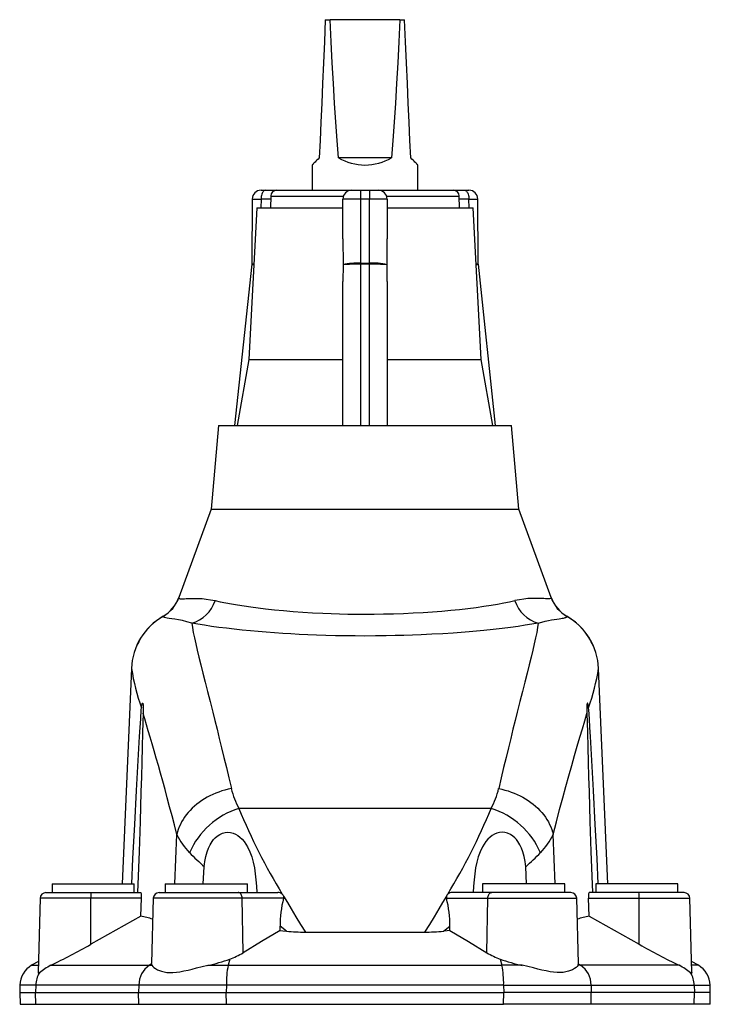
# Model space of a CAD drawing. Extents: x -58 to 971, y -198 to 1257.
# Tile 4 of 6: x 75 to 310, y 922 to 1257. Entities that reach past the tile are written whole.
import ezdxf

# ---------------------------------------------------------------- set-up
doc = ezdxf.new("R2010")
doc.units = 0
doc.layers.get('0').update_dxf_attribs({"linetype": 'CONTINUOUS'})

msp = doc.modelspace()

# ---------------------------------------------------------------- linework, layer by layer
at = {"color": 7, "linetype": 'CONTINUOUS'}
for p, q in [((178.81, 1257.05), (180.41, 1257.05)), ((204.22, 1257.05), (180.41, 1257.05)), ((204.22, 1257.05), (205.81, 1257.05)), ((201.38, 1210.05), (183.25, 1210.05)), ((174.31, 1207.6), (174.31, 1199)), ((210.31, 1199), (210.31, 1207.6)), ((156.93, 1199), (158.43, 1199)), ((158.43, 1199), (162.26, 1199)), ((160.26, 1197.05), (160.16, 1193)), ((162.26, 1199), (187.81, 1199)), ((187.81, 1199), (190.81, 1199)), ((190.81, 1199), (193.81, 1199)), ((193.81, 1199), (196.81, 1199)), ((196.81, 1199), (222.37, 1199)), ((222.37, 1199), (226.2, 1199)), ((224.47, 1193), (224.36, 1197.05)), ((226.2, 1199), (227.7, 1199)), ((155.46, 1193), (152.76, 1141.37)), ((153.93, 1196.02), (153.77, 1174.09)), ((155.46, 1193), (184.81, 1193)), ((184.81, 1182.43), (184.81, 1196)), ((199.81, 1196), (199.81, 1182.43)), ((199.81, 1193), (229.16, 1193)), ((231.87, 1141.37), (229.16, 1193)), ((230.86, 1174.09), (230.7, 1196.02)), ((184.81, 1182.43), (184.83, 1173.64)), ((199.8, 1173.64), (199.81, 1182.43)), ((153.75, 1173.8), (147.92, 1119)), ((184.83, 1173.62), (184.81, 1167.91)), ((184.83, 1173.62), (184.83, 1173.64)), ((199.8, 1173.64), (199.8, 1173.62)), ((199.81, 1167.91), (199.8, 1173.62)), ((236.71, 1119), (230.88, 1173.8)), ((184.81, 1119), (184.81, 1167.91)), ((199.81, 1167.91), (199.81, 1119)), ((152.76, 1141.37), (148.81, 1119)), ((152.76, 1141.37), (184.81, 1141.37)), ((199.81, 1141.37), (231.87, 1141.37)), ((235.81, 1119), (231.87, 1141.37)), ((142.41, 1119), (139.92, 1090.45)), ((142.41, 1119), (242.21, 1119)), ((244.71, 1090.45), (242.21, 1119)), ((139.92, 1090.45), (128.98, 1060.39)), ((139.92, 1090.45), (244.71, 1090.45)), ((255.65, 1060.39), (244.71, 1090.45)), ((112.84, 1036.3), (109.64, 963)), ((274.99, 963), (271.79, 1036.3)), ((137.3, 963), (137.64, 968.79)), ((247.32, 963), (246.99, 968.79)), ((85.81, 963), (85.81, 960)), ((85.81, 963), (113.81, 963)), ((113.81, 960), (113.81, 963)), ((124.31, 963), (124.31, 960)), ((124.31, 963), (152.31, 963)), ((152.31, 960), (152.31, 963)), ((232.31, 963), (232.31, 960)), ((260.31, 963), (232.31, 963)), ((260.31, 960), (260.31, 963)), ((270.81, 963), (270.81, 960)), ((298.81, 963), (270.81, 963)), ((298.81, 960), (298.81, 963)), ((83.76, 960), (99.11, 960)), ((99.11, 960), (116.06, 960)), ((122.26, 960), (149.16, 960)), ((149.16, 960), (162.6, 960)), ((235.47, 960), (222.03, 960)), ((262.37, 960), (235.47, 960)), ((285.51, 960), (268.57, 960)), ((300.87, 960), (285.51, 960)), ((81.76, 958.05), (81.1, 932.76)), ((116.01, 951.99), (116.25, 958.05)), ((120.26, 958.05), (119.68, 935.82)), ((264.95, 935.82), (264.36, 958.05)), ((268.62, 951.99), (268.38, 958.05)), ((303.53, 932.76), (302.86, 958.05)), ((116.01, 951.99), (99.01, 942.39)), ((268.62, 951.99), (285.62, 942.39)), ((163.41, 947.14), (163.41, 948.51)), ((221.21, 947.14), (221.21, 948.51)), ((172.02, 946.53), (212.6, 946.53)), ((81.2, 936.58), (78.88, 935.24)), ((119.68, 935.72), (119.69, 935.82)), ((264.95, 935.72), (264.94, 935.82)), ((305.75, 935.24), (303.43, 936.58)), ((74.88, 928.52), (74.81, 926)), ((309.81, 926), (309.75, 928.52)), ((74.81, 926), (74.92, 921.97)), ((74.81, 926), (80.21, 926)), ((80.21, 926), (115.29, 926)), ((115.29, 926), (145.12, 926)), ((145.12, 926), (239.5, 926)), ((269.33, 926), (239.5, 926)), ((304.42, 926), (269.33, 926)), ((309.81, 926), (304.42, 926)), ((309.71, 921.97), (309.81, 926))]:
    msp.add_line(p, q, dxfattribs=at)
at = {"color": 8, "linetype": 'CONTINUOUS'}
for p, q in [((160.26, 1197.05), (185, 1197.05)), ((190.81, 1199), (190.81, 1196.03)), ((193.81, 1199), (193.81, 1196.03)), ((199.62, 1197.05), (224.36, 1197.05)), ((156.93, 1196), (156.91, 1193)), ((160.24, 1196), (156.93, 1196)), ((190.81, 1196.03), (190.81, 1174.17)), ((193.81, 1196.03), (190.81, 1196.03)), ((193.81, 1174.17), (193.81, 1196.03)), ((227.7, 1196), (224.39, 1196)), ((227.72, 1193), (227.7, 1196)), ((190.81, 1174.17), (190.81, 1173.83)), ((190.81, 1174.17), (193.81, 1174.17)), ((190.81, 1173.83), (190.81, 1119)), ((193.81, 1173.83), (190.81, 1173.83)), ((193.81, 1174.17), (193.81, 1173.83)), ((193.81, 1119), (193.81, 1173.83)), ((123.64, 1054), (123.63, 1054.02)), ((235.19, 988.59), (149.43, 988.59)), ((127.65, 963), (128.3, 979.76)), ((256.98, 963), (256.32, 979.76)), ((99.03, 958.05), (81.76, 958.05)), ((99.01, 942.39), (99.03, 958.05)), ((116.25, 958.05), (99.03, 958.05)), ((150.51, 958.05), (120.26, 958.05)), ((150.84, 939.51), (150.51, 958.05)), ((164.59, 958.05), (150.51, 958.05)), ((220.04, 958.05), (234.12, 958.05)), ((233.79, 939.51), (234.12, 958.05)), ((234.12, 958.05), (264.36, 958.05)), ((268.38, 958.05), (285.6, 958.05)), ((285.6, 958.05), (302.86, 958.05)), ((285.62, 942.39), (285.6, 958.05)), ((165.64, 946.87), (163.41, 948.51)), ((218.98, 946.87), (221.21, 948.51)), ((78.88, 935.24), (81.17, 935.24)), ((85.37, 935.24), (118.94, 935.24)), ((119.68, 935.72), (118.94, 935.24)), ((118.94, 935.24), (119.83, 935.24)), ((138.88, 935.24), (145.74, 935.24)), ((146.29, 937.34), (145.74, 935.24)), ((145.74, 935.24), (238.89, 935.24)), ((238.34, 937.34), (238.89, 935.24)), ((245.75, 935.24), (238.89, 935.24)), ((265.69, 935.24), (264.8, 935.24)), ((264.95, 935.72), (265.69, 935.24)), ((299.25, 935.24), (265.69, 935.24)), ((305.75, 935.24), (303.46, 935.24)), ((80.27, 928.52), (74.88, 928.52)), ((80.27, 928.52), (80.21, 926)), ((115.35, 928.52), (80.27, 928.52)), ((115.35, 928.52), (115.29, 926)), ((145.13, 928.52), (115.35, 928.52)), ((145.13, 928.52), (145.12, 926)), ((239.49, 928.52), (145.13, 928.52)), ((239.49, 928.52), (239.5, 926)), ((239.49, 928.52), (269.27, 928.52)), ((269.27, 928.52), (269.33, 926)), ((269.27, 928.52), (304.35, 928.52)), ((304.35, 928.52), (304.42, 926)), ((304.35, 928.52), (309.75, 928.52)), ((80.31, 921.97), (80.21, 926)), ((115.39, 921.97), (115.29, 926)), ((145.14, 921.97), (145.12, 926)), ((239.49, 921.97), (239.5, 926)), ((269.24, 921.97), (269.33, 926)), ((304.32, 921.97), (304.42, 926)), ((74.92, 921.97), (80.31, 921.97)), ((80.31, 921.97), (115.39, 921.97)), ((115.39, 921.97), (145.14, 921.97)), ((145.14, 921.97), (239.49, 921.97)), ((269.24, 921.97), (239.49, 921.97)), ((304.32, 921.97), (269.24, 921.97)), ((309.71, 921.97), (304.32, 921.97))]:
    msp.add_line(p, q, dxfattribs=at)
at = {"color": 7, "linetype": 'CONTINUOUS', "flags": 128}
for points in [[(178.81, 1257.05), (178.49, 1249.57), (178.17, 1242.34), (177.87, 1235.36), (177.57, 1228.63), (177.29, 1222.17), (177.02, 1215.97), (176.76, 1210.05)], [(183.25, 1210.05), (182.82, 1215.97), (182.4, 1222.17), (181.98, 1228.63), (181.58, 1235.36), (181.18, 1242.34), (180.79, 1249.57), (180.41, 1257.05)], [(204.22, 1257.05), (203.84, 1249.57), (203.45, 1242.34), (203.05, 1235.36), (202.64, 1228.63), (202.23, 1222.17), (201.81, 1215.97), (201.38, 1210.05)], [(207.87, 1210.05), (207.61, 1215.97), (207.34, 1222.17), (207.05, 1228.63), (206.76, 1235.36), (206.46, 1242.34), (206.14, 1249.57), (205.81, 1257.05)], [(176.76, 1210.05), (176.35, 1209.63), (175.97, 1209.25), (175.62, 1208.91), (175.32, 1208.61), (175.05, 1208.34), (174.83, 1208.12), (174.64, 1207.93), (174.5, 1207.79), (174.4, 1207.69), (174.33, 1207.62), (174.31, 1207.6)], [(210.31, 1207.6), (210.29, 1207.62), (210.23, 1207.69), (210.13, 1207.79), (209.98, 1207.93), (209.8, 1208.12), (209.57, 1208.34), (209.31, 1208.61), (209, 1208.91), (208.66, 1209.25), (208.28, 1209.63), (207.87, 1210.05)], [(153.76, 1174.09), (153.75, 1173.81), (153.75, 1173.8)], [(230.88, 1173.8), (230.87, 1173.88), (230.87, 1174.09)], [(112.93, 963), (113.36, 971.6), (113.96, 983.18), (114.57, 994.75), (114.9, 1000.88), (115.24, 1007), (115.6, 1013.09), (115.79, 1016.13), (115.98, 1019.16), (116.19, 1022.15), (116.24, 1022.88)], [(116.24, 1022.88), (116.28, 1023.25), (116.33, 1023.61), (116.39, 1023.91), (116.45, 1024.17), (116.51, 1024.33), (116.57, 1024.43), (116.66, 1024.47), (116.72, 1024.39), (116.76, 1024.23), (116.79, 1023.93), (116.81, 1023.54), (116.81, 1022.94), (116.8, 1022.25), (116.79, 1021.67), (116.78, 1021.06)], [(268.38, 1022.88), (268.35, 1023.25), (268.3, 1023.61), (268.24, 1023.91), (268.17, 1024.17), (268.12, 1024.33), (268.06, 1024.43), (267.96, 1024.47), (267.91, 1024.39), (267.87, 1024.23), (267.84, 1023.93), (267.82, 1023.54), (267.81, 1022.94), (267.82, 1022.25), (267.83, 1021.67), (267.84, 1021.06)], [(271.7, 963), (271.26, 971.6), (270.67, 983.18), (270.06, 994.75), (269.73, 1000.88), (269.38, 1007), (269.03, 1013.09), (268.84, 1016.13), (268.65, 1019.16), (268.44, 1022.15), (268.38, 1022.88)], [(116.78, 1021.06), (116.73, 1017.8), (116.65, 1014.51), (116.53, 1009.48), (116.39, 1004.43), (116.24, 999.37), (116.08, 994.31), (115.76, 984.14), (115.42, 973.96), (114.94, 960)], [(267.84, 1021.06), (267.9, 1017.8), (267.97, 1014.51), (268.1, 1009.48), (268.24, 1004.43), (268.39, 999.37), (268.54, 994.31), (268.87, 984.14), (269.21, 973.96), (269.69, 960)], [(137.64, 968.79), (137.81, 970.52), (138.11, 972.23), (138.58, 973.9), (139.04, 975.1), (139.6, 976.26), (140.28, 977.35), (140.8, 978.02), (141.38, 978.63), (142, 979.18), (142.86, 979.75), (143.77, 980.17), (144.72, 980.42), (145.67, 980.5), (146.56, 980.42), (147.4, 980.21), (148.24, 979.86), (149.01, 979.41), (149.73, 978.88), (150.5, 978.15), (151.2, 977.34), (151.82, 976.47), (152.37, 975.54), (153.15, 973.91), (153.78, 972.17), (154.28, 970.35), (154.67, 968.46), (154.99, 966.43), (155.22, 964.33), (155.38, 962.18), (155.5, 960)], [(246.99, 968.79), (246.82, 970.52), (246.51, 972.23), (246.05, 973.9), (245.59, 975.1), (245.03, 976.26), (244.35, 977.35), (243.83, 978.02), (243.25, 978.63), (242.62, 979.18), (241.77, 979.75), (240.86, 980.17), (239.91, 980.42), (238.95, 980.5), (238.07, 980.42), (237.23, 980.21), (236.39, 979.86), (235.61, 979.41), (234.9, 978.88), (234.13, 978.15), (233.43, 977.34), (232.81, 976.47), (232.26, 975.54), (231.48, 973.91), (230.85, 972.17), (230.35, 970.35), (229.96, 968.46), (229.64, 966.43), (229.41, 964.33), (229.24, 962.18), (229.13, 960)], [(164.18, 959.48), (164.48, 959.11), (164.62, 958.73)], [(164.62, 958.73), (164.63, 958.21), (164.59, 958.05)], [(220.45, 959.48), (220.14, 959.11), (220, 958.73)], [(220, 958.73), (220, 958.21), (220.04, 958.05)], [(163.41, 947.14), (157.12, 943.35), (150.84, 939.51)], [(163.41, 947.14), (164.35, 947.02), (165.64, 946.87)], [(221.21, 947.14), (220.28, 947.02), (218.98, 946.87)], [(221.21, 947.14), (227.51, 943.35), (233.79, 939.51)], [(119.83, 935.24), (119.73, 935.47), (119.68, 935.72)], [(119.83, 935.24), (120.09, 934.88), (120.49, 934.51), (121.03, 934.12), (121.7, 933.74), (122.36, 933.45), (123.1, 933.2), (123.95, 932.99), (124.9, 932.85), (125.89, 932.79), (126.96, 932.81), (128.13, 932.91), (129.36, 933.08), (130.7, 933.33), (132.09, 933.64), (133.54, 933.98), (135.03, 934.34), (136.94, 934.8), (138.88, 935.24)], [(264.8, 935.24), (264.54, 934.88), (264.14, 934.51), (263.6, 934.12), (262.92, 933.74), (262.27, 933.45), (261.53, 933.2), (260.67, 932.99), (259.73, 932.85), (258.73, 932.79), (257.67, 932.81), (256.5, 932.91), (255.27, 933.08), (253.93, 933.33), (252.54, 933.64), (251.08, 933.98), (249.6, 934.34), (247.69, 934.8), (245.75, 935.24)], [(264.8, 935.24), (264.9, 935.47), (264.95, 935.72)], [(81.1, 932.76), (81.1, 932.71), (81.13, 932.58), (81.21, 932.52), (81.35, 932.55), (81.54, 932.65)], [(303.52, 932.76), (303.53, 932.71), (303.49, 932.58), (303.41, 932.52), (303.28, 932.55), (303.09, 932.65)]]:
    msp.add_lwpolyline(points, dxfattribs=at)
at = {"color": 8, "linetype": 'CONTINUOUS', "flags": 128}
for points in [[(158.43, 1199), (158.22, 1198.97), (158.01, 1198.88), (157.81, 1198.73), (157.62, 1198.52), (157.45, 1198.27), (157.3, 1197.96), (157.17, 1197.62), (157.07, 1197.25), (156.99, 1196.84), (156.95, 1196.43), (156.93, 1196)], [(226.2, 1199), (226.41, 1198.97), (226.62, 1198.88), (226.82, 1198.73), (227.01, 1198.52), (227.18, 1198.27), (227.33, 1197.96), (227.46, 1197.62), (227.56, 1197.25), (227.64, 1196.84), (227.68, 1196.43), (227.7, 1196)], [(128.98, 1060.39), (128.96, 1060.24), (129.04, 1060.12), (129.21, 1060.04), (129.47, 1059.99), (129.84, 1059.97), (130.3, 1059.97), (130.85, 1060), (131.49, 1060.03), (132.35, 1060.08), (133.33, 1060.11), (134.41, 1060.12), (135.59, 1060.09), (136.9, 1060.02), (138.29, 1059.87), (139.78, 1059.65), (141.34, 1059.34)], [(141.34, 1059.34), (143.07, 1058.96), (144.91, 1058.59), (146.86, 1058.23), (148.91, 1057.88), (151.15, 1057.53), (153.5, 1057.19), (155.94, 1056.87), (158.48, 1056.57), (161.48, 1056.24), (164.6, 1055.95), (167.82, 1055.68), (171.13, 1055.44), (174.49, 1055.24), (177.91, 1055.07), (180.75, 1054.96), (183.62, 1054.87), (186.51, 1054.8), (189.41, 1054.77), (192.31, 1054.75), (195.46, 1054.77), (198.6, 1054.81), (202.01, 1054.9), (205.4, 1055.01), (208.76, 1055.16), (212.06, 1055.35), (215.29, 1055.56), (218.43, 1055.81), (221.49, 1056.08), (224.47, 1056.38), (227.34, 1056.71), (230.11, 1057.06), (232.76, 1057.43), (235.27, 1057.81), (237.45, 1058.18), (239.52, 1058.56), (241.47, 1058.94), (243.29, 1059.34)], [(255.65, 1060.39), (255.67, 1060.24), (255.59, 1060.12), (255.42, 1060.04), (255.15, 1059.99), (254.79, 1059.97), (254.33, 1059.97), (253.78, 1060), (253.14, 1060.03), (252.27, 1060.08), (251.3, 1060.11), (250.22, 1060.12), (249.04, 1060.09), (247.73, 1060.02), (246.34, 1059.87), (244.85, 1059.65), (243.29, 1059.34)], [(133.35, 1051.7), (131.72, 1052.17), (130.22, 1052.54), (128.85, 1052.81), (127.62, 1053.01), (126.54, 1053.16), (125.62, 1053.29), (125.03, 1053.37), (124.53, 1053.46), (124.14, 1053.56), (123.86, 1053.68), (123.7, 1053.83), (123.64, 1054)], [(251.28, 1051.7), (252.51, 1052.07), (253.67, 1052.37), (254.76, 1052.61), (255.77, 1052.81), (256.71, 1052.97), (257.56, 1053.09), (258.33, 1053.2), (259, 1053.29), (259.46, 1053.35), (259.86, 1053.42), (260.2, 1053.49), (260.48, 1053.56), (260.7, 1053.65), (260.86, 1053.75), (260.96, 1053.87), (260.99, 1054)], [(260.99, 1054), (260.99, 1054.01), (261, 1054.02), (261, 1054.02), (261, 1054.02)], [(133.35, 1051.7), (133.58, 1050.22), (133.89, 1048.56), (134.27, 1046.73), (134.71, 1044.7), (135.22, 1042.49), (135.79, 1040.11), (136.43, 1037.47), (137.14, 1034.65), (137.9, 1031.64), (138.71, 1028.43), (139.58, 1025.02), (140.48, 1021.43), (141.21, 1018.55), (141.96, 1015.57), (142.72, 1012.48), (143.51, 1009.29), (144.32, 1005.96), (145.14, 1002.53), (145.98, 999), (146.83, 995.36)], [(251.28, 1051.7), (249.13, 1051.32), (246.85, 1050.95), (244.43, 1050.59), (241.88, 1050.24), (238.99, 1049.87), (235.96, 1049.52), (232.8, 1049.2), (230.29, 1048.96), (227.71, 1048.73), (225.07, 1048.52), (222.37, 1048.32), (218.78, 1048.09), (215.11, 1047.89), (211.38, 1047.71), (208.45, 1047.6), (205.5, 1047.5), (202.53, 1047.43), (199.54, 1047.37), (195.93, 1047.33), (192.31, 1047.31), (188.98, 1047.32), (185.64, 1047.36), (182.32, 1047.42), (179.03, 1047.5), (175.76, 1047.61), (172.84, 1047.73), (169.96, 1047.86), (167.11, 1048.02), (164.31, 1048.18), (161.48, 1048.38), (158.7, 1048.59), (155.99, 1048.81), (153.35, 1049.05), (150.51, 1049.33), (147.77, 1049.62), (145.14, 1049.93), (142.61, 1050.26), (140.1, 1050.6), (137.72, 1050.96), (135.46, 1051.33), (133.35, 1051.7)], [(251.28, 1051.7), (251.04, 1050.22), (250.74, 1048.56), (250.36, 1046.73), (249.92, 1044.7), (249.41, 1042.49), (248.84, 1040.11), (248.19, 1037.47), (247.48, 1034.63), (246.72, 1031.61), (245.91, 1028.4), (245.05, 1025.01), (244.14, 1021.43), (243.42, 1018.55), (242.67, 1015.57), (241.9, 1012.48), (241.12, 1009.29), (240.31, 1005.96), (239.49, 1002.53), (238.65, 999), (237.8, 995.36)], [(128.3, 979.76), (127.48, 983), (126.66, 986.16), (125.84, 989.23), (125.05, 992.2), (124.26, 995.1), (123.48, 997.9), (122.73, 1000.61), (121.99, 1003.22), (121.26, 1005.79), (120.55, 1008.25), (119.86, 1010.61), (119.2, 1012.88), (118.56, 1015.04), (117.95, 1017.11), (117.37, 1019.07), (116.82, 1020.93), (116.78, 1021.06)], [(256.32, 979.76), (257.43, 984.07), (258.51, 988.22), (259.58, 992.2), (260.63, 996.05), (261.65, 999.72), (262.64, 1003.22), (263.61, 1006.62), (264.54, 1009.84), (265.43, 1012.88), (266.27, 1015.75), (267.07, 1018.43), (267.81, 1020.93), (267.84, 1021.06)], [(146.83, 995.36), (145.75, 995.14), (144.67, 994.87), (143.61, 994.57), (142.57, 994.22), (141.54, 993.83), (140.53, 993.4), (139.55, 992.93), (138.59, 992.43), (137.66, 991.89), (136.76, 991.31), (135.89, 990.7), (135.06, 990.06), (134.27, 989.39), (133.51, 988.7), (132.8, 987.97), (132.13, 987.23), (131.51, 986.46), (130.93, 985.67), (130.4, 984.86), (129.92, 984.04), (129.49, 983.2), (129.11, 982.35), (128.79, 981.49), (128.52, 980.63), (128.3, 979.76)], [(237.8, 995.36), (238.88, 995.14), (239.95, 994.87), (241.01, 994.57), (242.06, 994.22), (243.09, 993.83), (244.09, 993.4), (245.08, 992.93), (246.04, 992.43), (246.97, 991.89), (247.87, 991.31), (248.73, 990.7), (249.56, 990.06), (250.36, 989.39), (251.11, 988.7), (251.83, 987.97), (252.5, 987.23), (253.12, 986.46), (253.7, 985.67), (254.23, 984.86), (254.71, 984.04), (255.14, 983.2), (255.51, 982.35), (255.84, 981.49), (256.11, 980.63), (256.32, 979.76)], [(150.51, 958.05), (150.48, 958.39), (150.42, 958.72), (150.32, 959.03), (150.18, 959.31), (150.01, 959.55), (149.82, 959.74), (149.61, 959.88), (149.39, 959.97), (149.16, 960)], [(164.62, 958.73), (165.9, 956.58), (167.19, 954.42), (168.79, 951.79), (170.42, 949.13), (172.02, 946.53)], [(220, 958.73), (218.73, 956.58), (217.43, 954.42), (215.83, 951.79), (214.21, 949.13), (212.6, 946.53)], [(234.12, 958.05), (234.14, 958.39), (234.21, 958.72), (234.31, 959.03), (234.45, 959.31), (234.61, 959.55), (234.8, 959.74), (235.01, 959.88), (235.24, 959.97), (235.47, 960)]]:
    msp.add_lwpolyline(points, dxfattribs=at)
at = {"color": 7, "linetype": 'CONTINUOUS'}
for centre, radius, start, end in [((192.31, 1225.6), 18, 239.7688, 300.2312), ((156.93, 1196), 3, 90, 179.604), ((162.26, 1197), 2, 90, 178.5), ((187.81, 1196), 3, 90, 180), ((196.81, 1196), 3, 0, 90), ((222.37, 1197), 2, 1.5, 90), ((227.7, 1196), 3, 0.4562, 90), ((117.56, 1064.56), 12.15, 299.9347, 339.961), ((267.09, 1064.57), 12.18, 200.0563, 239.9928), ((134.29, 1035.38), 21.47, 119.7699, 177.5262), ((250.37, 1035.43), 21.41, 22.7248, 60.2408), ((83.76, 958), 2, 90, 178.5), ((112.53, 958.67), 3.78, 350.5737, 20.597), ((122.26, 958), 2, 90, 178.5), ((162.7, 957.62), 2.38, 51.5333, 92.3901), ((221.93, 957.62), 2.38, 87.6099, 128.4668), ((262.37, 958), 2, 1.5, 90), ((272.1, 958.67), 3.78, 159.4037, 189.4256), ((300.87, 958), 2, 1.5, 90), ((199.91, 948.86), 36.49, 165.4043, 180.5436), ((184.72, 948.86), 36.49, 359.4563, 14.5957), ((107.21, 909.68), 43.22, 72.6752, 78.2536), ((277.42, 909.68), 43.22, 101.7464, 107.3248), ((172.1, 1006.63), 60.1, 263.8274, 269.9233), ((212.52, 1006.63), 60.1, 270.0767, 276.1726), ((-5.03, 1124.26), 209.52, 295.5614, 299.7722), ((389.66, 1124.25), 209.52, 240.2278, 244.4387), ((137.87, 960.86), 24.98, 289.6977, 301.2698), ((246.76, 960.86), 24.98, 238.7302, 250.3023), ((82.88, 928.31), 8, 120, 178.5), ((96.96, 913.95), 24.24, 118.5569, 129.5152), ((127, 991.22), 57.23, 281.9813, 289.6961), ((257.63, 991.22), 57.23, 250.3039, 258.0187), ((287.67, 913.95), 24.24, 50.4848, 61.4431), ((301.75, 928.31), 8, 1.5, 60)]:
    msp.add_arc(centre, radius, start, end, dxfattribs=at)
at = {"color": 8, "linetype": 'CONTINUOUS'}
for centre, radius, start, end in [((157.13, 1420.05), 224.05, 269.1833, 269.9505), ((189.31, 852.65), 343.38, 89.7493, 90.7505), ((195.32, 852.65), 343.38, 89.2495, 90.2507), ((227.08, 1475.32), 279.32, 270.1254, 270.7408), ((154.59, 1178.33), 4.61, 259.4799, 268.2985), ((154.63, 1175.9), 2, 244.4606, 265.2484), ((189.55, 1154.19), 20.02, 86.3905, 103.656), ((189.35, 1129.95), 43.9, 88.0889, 95.9136), ((195.27, 1156.38), 17.85, 75.2842, 94.6694), ((195.08, 1124.4), 49.45, 84.5259, 91.4716), ((230, 1175.9), 2, 274.754, 295.5371), ((230.04, 1178.33), 4.61, 271.7013, 280.5205), ((117.53, 1064.52), 12.17, 300.1512, 340.1541), ((130.29, 1062.89), 11.6, 285.2633, 342.1544), ((254.33, 1062.89), 11.6, 197.8456, 254.7367), ((267.1, 1064.52), 12.17, 199.8459, 239.8488), ((134.29, 1035.35), 21.47, 119.7365, 177.4657), ((250.35, 1035.36), 21.46, 2.5149, 60.283), ((192.24, 1049.29), 80.45, 189.2926, 199.1688), ((192.39, 1049.29), 80.45, 340.8312, 350.7075), ((172.65, 1001.43), 26.53, 193.2159, 208.9263), ((211.97, 1001.43), 26.53, 331.0736, 346.7842), ((157.17, 962.97), 26.76, 106.8009, 156.6541), ((335.96, 1064.78), 201.49, 202.217, 211.5063), ((48.67, 1064.78), 201.49, 328.4937, 337.783), ((227.46, 962.97), 26.76, 23.3459, 73.1991), ((147.55, 988.55), 21.16, 204.5611, 225.0423), ((237.08, 988.55), 21.16, 314.9577, 335.4389), ((201.25, 1040.77), 96.05, 224.3835, 228.533), ((183.38, 1040.77), 96.06, 311.4671, 315.6164), ((109.7, 958.55), 10.69, 172.2036, 182.6693), ((274.92, 958.55), 10.69, 357.3308, 7.7968), ((123.53, 928.47), 8.18, 124.1576, 179.6684), ((176.09, 929.12), 30.96, 168.6036, 181.1127), ((208.54, 929.12), 30.96, 358.8873, 11.3964), ((261.1, 928.47), 8.18, 0.3315, 55.8424), ((88.32, 928.31), 8.05, 147.404, 178.528), ((296.31, 928.31), 8.05, 1.4718, 32.5962)]:
    msp.add_arc(centre, radius, start, end, dxfattribs=at)

doc.saveas('drawing.dxf')
